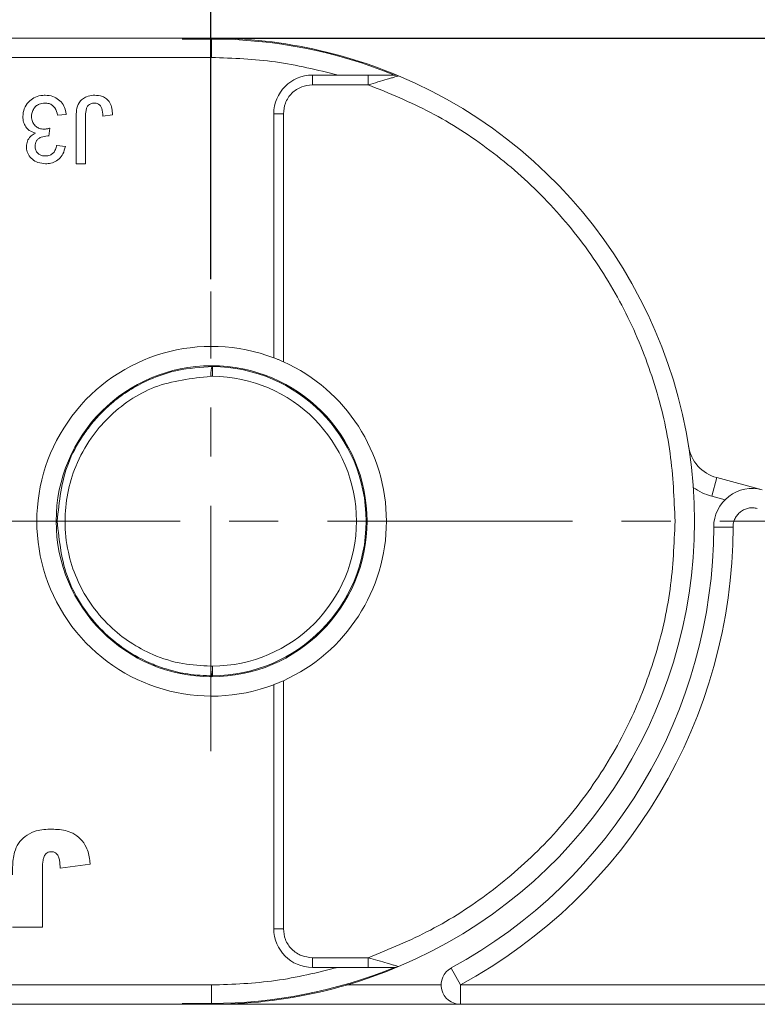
# Model space of a CAD drawing. Header units: millimetres. Extents: x 8853 to 11418, y 45 to 1005.
# Tile 117 of 256: x 9820 to 9858, y 427 to 478. Entities that reach past the tile are written whole.
import ezdxf

# ---------------------------------------------------------------- set-up
doc = ezdxf.new("R2010")
doc.units = ezdxf.units.MM
doc.linetypes.add('CENTERX2', pattern=[20.32, 12.7, -2.54, 2.54, -2.54])
doc.styles.get("Standard").update_dxf_attribs({"font": '仿宋_GB2312_0.TTF', "width": 0.8})
doc.dimstyles.new('ISO-35.1', dxfattribs={"dimtxt": 9, "dimasz": 7.5, "dimexe": 5, "dimexo": 0.625, "dimgap": 2.5, "dimtad": 1, "dimdsep": 46, "dimtxsty": 'Standard', "dimcen": 2.5, "dimadec": 0, "dimazin": 0, "dimtfac": 1, "dimtmove": 0, "dimatfit": 3, "dimfxl": 0, "dimarcsym": 0})

# ---------------------------------------------------------------- blocks, each defined once
blk = doc.blocks.new('*D42')
at = {"color": 0, "lineweight": -2, "transparency": 16777216}
for p, q in [((9540.542, 618.228), (9976.01, 618.228)), ((9971.01, 610.728), (9971.01, 434.54)), ((9881.752, 427.04), (9976.01, 427.04))]:
    blk.add_line(p, q, dxfattribs=at)
at = {"color": 0, "lineweight": 9, "transparency": 16777216}
for points in [[(9969.76, 610.728), (9972.26, 610.728), (9971.01, 618.228)], [(9969.76, 434.54), (9972.26, 434.54), (9971.01, 427.04)]]:
    blk.add_solid(points, dxfattribs=at)
at = {"layer": 'Defpoints', "color": 0, "lineweight": 9, "transparency": 16777216}
for p in [(9539.917, 618.228), (9881.127, 427.04), (9971.01, 427.04)]:
    blk.add_point(p, dxfattribs=at)
at = {"color": 0, "lineweight": 9, "transparency": 16777216, "insert": (9964.01, 522.634), "char_height": 9, "attachment_point": 5, "rotation": 90}
blk.add_mtext('2R+50', dxfattribs=at)
blk = doc.blocks.new('*D43')
at = {"color": 0, "lineweight": -2, "transparency": 16777216}
for p, q in [((9830.202, 477.04), (9939.744, 477.04)), ((9934.744, 469.54), (9934.744, 434.54)), ((9882.377, 427.04), (9939.744, 427.04))]:
    blk.add_line(p, q, dxfattribs=at)
at = {"color": 0, "lineweight": 9, "transparency": 16777216}
for points in [[(9933.494, 469.54), (9935.994, 469.54), (9934.744, 477.04)], [(9933.494, 434.54), (9935.994, 434.54), (9934.744, 427.04)]]:
    blk.add_solid(points, dxfattribs=at)
at = {"layer": 'Defpoints', "color": 0, "lineweight": 9, "transparency": 16777216}
for p in [(9829.577, 477.04), (9881.752, 427.04), (9934.744, 427.04)]:
    blk.add_point(p, dxfattribs=at)
at = {"color": 0, "lineweight": 9, "transparency": 16777216, "insert": (9927.744, 452.04), "char_height": 9, "attachment_point": 5, "rotation": 90}
blk.add_mtext('50', dxfattribs=at)
blk = doc.blocks.new('*D44')
at = {"color": 0, "lineweight": -2, "transparency": 16777216}
for p, q in [((9773.577, 464.563), (9773.577, 507.559)), ((9829.53, 464.563), (9829.53, 507.559)), ((9781.077, 502.559), (9822.03, 502.559))]:
    blk.add_line(p, q, dxfattribs=at)
at = {"color": 0, "lineweight": 9, "transparency": 16777216}
for points in [[(9781.077, 503.809), (9781.077, 501.309), (9773.577, 502.559)], [(9822.03, 503.809), (9822.03, 501.309), (9829.53, 502.559)]]:
    blk.add_solid(points, dxfattribs=at)
at = {"layer": 'Defpoints', "color": 0, "lineweight": 9, "transparency": 16777216}
for p in [(9829.53, 502.559), (9773.577, 463.938), (9829.53, 463.938)]:
    blk.add_point(p, dxfattribs=at)
at = {"color": 0, "lineweight": 9, "transparency": 16777216, "insert": (9801.553, 509.559), "char_height": 9, "attachment_point": 5}
blk.add_mtext('56', dxfattribs=at)
blk = doc.blocks.new('*D45')
at = {"color": 0, "lineweight": -2, "transparency": 16777216}
for p, q in [((9829.53, 464.563), (9829.53, 507.559)), ((9883.577, 441.327), (9883.577, 507.559)), ((9837.03, 502.559), (9876.077, 502.559))]:
    blk.add_line(p, q, dxfattribs=at)
at = {"color": 0, "lineweight": 9, "transparency": 16777216}
for points in [[(9837.03, 503.809), (9837.03, 501.309), (9829.53, 502.559)], [(9876.077, 503.809), (9876.077, 501.309), (9883.577, 502.559)]]:
    blk.add_solid(points, dxfattribs=at)
at = {"layer": 'Defpoints', "color": 0, "lineweight": 9, "transparency": 16777216}
for p in [(9883.577, 502.559), (9829.53, 463.938), (9883.577, 440.702)]:
    blk.add_point(p, dxfattribs=at)
at = {"color": 0, "lineweight": 9, "transparency": 16777216, "insert": (9856.553, 509.559), "char_height": 9, "attachment_point": 5}
blk.add_mtext('55', dxfattribs=at)

msp = doc.modelspace()

# ---------------------------------------------------------------- linework, layer by layer
at = {"color": 7, "linetype": 'Continuous', "lineweight": 15}
for p, q in [((9829.577, 477.04), (9789.762, 477.04)), ((9829.577, 476.994), (9828.06, 476.994)), ((9829.577, 476.994), (9829.577, 476.04)), ((9788.644, 476.04), (9829.577, 476.04)), ((9834.794, 474.628), (9834.794, 475.128)), ((9836.131, 475.128), (9834.794, 475.128)), ((9837.688, 475.128), (9836.131, 475.128)), ((9837.688, 475.128), (9837.688, 474.628)), ((9834.794, 474.628), (9837.688, 474.628)), ((9822.047, 473.098), (9821.598, 473.053)), ((9822.558, 470.54), (9822.558, 472.916)), ((9823.051, 472.947), (9823.051, 470.54)), ((9824.442, 473.064), (9823.949, 473.008)), ((9832.794, 460.499), (9832.794, 473.128)), ((9832.794, 473.128), (9833.294, 473.128)), ((9833.294, 460.292), (9833.294, 473.128)), ((9821.198, 472.38), (9821.152, 471.976)), ((9821.553, 471.483), (9822.002, 471.438)), ((9823.051, 470.54), (9822.558, 470.54)), ((9829.626, 460.04), (9829.623, 459.54)), ((9829.531, 459.54), (9829.623, 459.54)), ((9855.732, 454.301), (9855.473, 453.335)), ((9855.732, 454.301), (9858.094, 453.668)), ((9855.473, 453.335), (9856.162, 453.151)), ((9856.577, 451.737), (9855.577, 451.739)), ((9829.623, 444.54), (9829.531, 444.54)), ((9829.623, 444.54), (9829.626, 444.04)), ((9832.794, 430.953), (9832.794, 443.581)), ((9833.294, 430.953), (9833.294, 443.789)), ((9821.728, 434.092), (9823.287, 434.3)), ((9820.819, 434.1), (9820.819, 431.04)), ((9820.819, 431.04), (9819.261, 431.04)), ((9832.794, 430.953), (9833.294, 430.953)), ((9837.688, 429.453), (9834.794, 429.453)), ((9834.794, 428.953), (9834.794, 429.453)), ((9837.688, 428.953), (9837.688, 429.453)), ((9834.794, 428.953), (9836.131, 428.953)), ((9836.131, 428.953), (9837.688, 428.953)), ((9841.982, 428.919), (9842.459, 428.04)), ((9829.577, 428.04), (9788.644, 428.04)), ((9829.577, 428.04), (9829.577, 427.086)), ((9841.459, 428.04), (9836.577, 428.04)), ((9842.459, 428.04), (9882.577, 428.04)), ((9842.459, 428.04), (9842.459, 427.04)), ((9789.762, 427.04), (9829.577, 427.04)), ((9828.06, 427.086), (9829.577, 427.086)), ((9842.459, 427.04), (9829.577, 427.04)), ((9882.577, 427.04), (9842.459, 427.04))]:
    msp.add_line(p, q, dxfattribs=at)
at = {"color": 1, "linetype": 'CENTERX2', "lineweight": 13}
for p, q in [((9829.53, 440.143), (9829.53, 463.938)), ((9368.21, 452.04), (9893.668, 452.04))]:
    msp.add_line(p, q, dxfattribs=at)
at = {"color": 7, "linetype": 'Continuous', "lineweight": 15}
msp.add_circle((9829.577, 452.04), 8.05, dxfattribs=at)
for centre, radius, start, end in [((9829.577, 452.04), 25, 67.2121, 93.4786), ((9829.577, 452.04), 24.954, 67.7001, 90), ((9834.794, 473.128), 2, 90, 180), ((9839.066, 474.628), 0.5, 67.2121, 90), ((9829.577, 452.04), 25, 292.7879, 67.2121), ((9829.577, 452.04), 9.05, 69.1769, 290.8231), ((9829.577, 452.04), 9.05, 294.2509, 65.7491), ((9829.577, 452.04), 8, 270.355, 89.645), ((9829.577, 452.04), 7.5, 270.355, 89.645), ((9856.249, 456.233), 2, 188.9339, 255), ((9856.249, 456.233), 3, 234.7046, 255), ((9857.577, 451.736), 2, 75, 179.9335), ((9829.577, 451.769), 26, 298.4975, 359.9335), ((9829.577, 451.769), 27, 298.4975, 359.9335), ((9834.794, 430.953), 2, 180, 270), ((9829.577, 452.04), 25, 266.5214, 292.7879), ((9829.577, 452.04), 24.954, 270, 292.2999), ((9839.066, 429.453), 0.5, 270, 292.7879), ((9842.459, 428.04), 1, 118.4975, 270)]:
    msp.add_arc(centre, radius, start, end, dxfattribs=at)
for points in [[(9836.131, 475.128), (9835.055, 475.393), (9832.901, 475.925), (9830.685, 476.002), (9829.577, 476.04)], [(9829.577, 428.04), (9830.685, 428.079), (9832.901, 428.156), (9835.055, 428.687), (9836.131, 428.953)]]:
    msp.add_open_spline(points, degree=3, dxfattribs=at)
for points, knots in [([(9839.066, 475.128), (9839.065, 475.128), (9839.063, 475.128), (9839.04, 475.128), (9838.969, 475.128), (9838.773, 475.128), (9838.337, 475.128), (9837.947, 475.128), (9837.688, 475.128)], [0, 0, 0, 0, 0.02892, 0.058841, 0.126521, 0.252272, 0.502811, 1, 1, 1, 1]), ([(9839.073, 475.033), (9839.017, 475.016), (9838.897, 474.981), (9838.603, 474.893), (9838.194, 474.773), (9837.857, 474.676), (9837.688, 474.628)], [0, 0, 0, 0, 0.155955, 0.334064, 0.665854, 1, 1, 1, 1]), ([(9839.26, 475.089), (9839.251, 475.086), (9839.231, 475.08), (9839.127, 475.049), (9839.073, 475.033)], [0, 0, 0, 0, 0.47698, 1, 1, 1, 1]), ([(9833.294, 473.128), (9833.314, 473.316), (9833.345, 473.608), (9833.532, 473.957), (9833.726, 474.196), (9833.964, 474.39), (9834.314, 474.577), (9834.605, 474.608), (9834.794, 474.628)], [0, 0, 0, 0, 0.239443, 0.369607, 0.5, 0.630164, 0.760557, 1, 1, 1, 1]), ([(9837.688, 474.628), (9838.778, 474.183), (9840.995, 473.279), (9844.063, 471.286), (9846.874, 468.823), (9849.288, 465.905), (9851.218, 462.647), (9852.586, 459.169), (9853.425, 455.608), (9853.527, 453.216), (9853.577, 452.04)], [0, 0, 0, 0, 0.1198431, 0.2439998, 0.3712085, 0.5, 0.6287915, 0.7560002, 0.8801569, 1, 1, 1, 1]), ([(9819.803, 472.987), (9819.816, 473.123), (9819.842, 473.397), (9820.069, 473.732), (9820.37, 473.969), (9820.681, 474.074), (9820.882, 474.082), (9820.958, 474.085)], [0, 0, 0, 0, 0.228572, 0.459007, 0.660095, 0.870765, 1, 1, 1, 1]), ([(9820.958, 474.085), (9821.094, 474.074), (9821.344, 474.054), (9821.667, 473.869), (9821.9, 473.609), (9822.015, 473.334), (9822.039, 473.158), (9822.047, 473.098)], [0, 0, 0, 0, 0.249595, 0.46063, 0.671469, 0.886859, 1, 1, 1, 1]), ([(9822.558, 472.916), (9822.561, 473.049), (9822.568, 473.318), (9822.67, 473.667), (9822.875, 473.899), (9823.127, 474.038), (9823.353, 474.081), (9823.495, 474.084), (9823.521, 474.085)], [0, 0, 0, 0, 0.230985, 0.464973, 0.609952, 0.754605, 0.955682, 1, 1, 1, 1]), ([(9823.521, 474.085), (9823.657, 474.075), (9823.879, 474.059), (9824.151, 473.907), (9824.331, 473.693), (9824.433, 473.399), (9824.439, 473.179), (9824.442, 473.064)], [0, 0, 0, 0, 0.257051, 0.4188059, 0.5813296, 0.7801411, 1, 1, 1, 1]), ([(9820.942, 473.681), (9820.842, 473.672), (9820.672, 473.657), (9820.468, 473.523), (9820.332, 473.354), (9820.261, 473.165), (9820.255, 473.036), (9820.252, 472.984)], [0, 0, 0, 0, 0.269591, 0.459441, 0.648883, 0.856246, 1, 1, 1, 1]), ([(9821.598, 473.053), (9821.563, 473.186), (9821.513, 473.381), (9821.333, 473.579), (9821.15, 473.667), (9821.014, 473.676), (9820.942, 473.681)], [0, 0, 0, 0, 0.404921, 0.593605, 0.78306, 1, 1, 1, 1]), ([(9823.501, 473.681), (9823.437, 473.675), (9823.327, 473.663), (9823.198, 473.573), (9823.107, 473.453), (9823.053, 473.237), (9823.052, 473.063), (9823.051, 472.947)], [0, 0, 0, 0, 0.19306, 0.330934, 0.468862, 0.645656, 1, 1, 1, 1]), ([(9823.949, 473.008), (9823.941, 473.144), (9823.93, 473.327), (9823.831, 473.54), (9823.723, 473.633), (9823.606, 473.676), (9823.532, 473.68), (9823.501, 473.681)], [0, 0, 0, 0, 0.441322, 0.598348, 0.756856, 0.895495, 1, 1, 1, 1]), ([(9820.46, 472.124), (9820.346, 472.163), (9820.148, 472.229), (9819.941, 472.449), (9819.821, 472.701), (9819.809, 472.888), (9819.803, 472.987)], [0, 0, 0, 0, 0.302387, 0.525374, 0.748493, 1, 1, 1, 1]), ([(9820.252, 472.984), (9820.26, 472.895), (9820.274, 472.736), (9820.401, 472.539), (9820.566, 472.403), (9820.746, 472.339), (9820.863, 472.334), (9820.908, 472.332)], [0, 0, 0, 0, 0.254178, 0.457835, 0.661032, 0.868746, 1, 1, 1, 1]), ([(9820.908, 472.332), (9820.925, 472.333), (9820.958, 472.334), (9821.008, 472.339), (9821.056, 472.347), (9821.104, 472.356), (9821.151, 472.367), (9821.183, 472.376), (9821.198, 472.38)], [0, 0, 0, 0, 0.169524, 0.339551, 0.504185, 0.669008, 0.834436, 1, 1, 1, 1]), ([(9819.983, 471.43), (9819.994, 471.528), (9820.015, 471.718), (9820.175, 471.947), (9820.339, 472.065), (9820.436, 472.112), (9820.46, 472.124)], [0, 0, 0, 0, 0.328269, 0.636143, 0.9088, 1, 1, 1, 1]), ([(9821.088, 471.981), (9820.971, 471.968), (9820.795, 471.948), (9820.6, 471.837), (9820.497, 471.726), (9820.44, 471.592), (9820.434, 471.496), (9820.431, 471.445)], [0, 0, 0, 0, 0.3675596, 0.5509919, 0.6954114, 0.8395947, 1, 1, 1, 1]), ([(9821.152, 471.976), (9821.147, 471.977), (9821.136, 471.978), (9821.12, 471.979), (9821.104, 471.98), (9821.093, 471.981), (9821.088, 471.981)], [0, 0, 0, 0, 0.250087, 0.500185, 0.75003, 1, 1, 1, 1]), ([(9820.978, 470.54), (9820.843, 470.554), (9820.598, 470.578), (9820.281, 470.755), (9820.079, 471.003), (9819.991, 471.243), (9819.985, 471.384), (9819.983, 471.43)], [0, 0, 0, 0, 0.272752, 0.493599, 0.716338, 0.90619, 1, 1, 1, 1]), ([(9820.431, 471.445), (9820.438, 471.376), (9820.45, 471.246), (9820.56, 471.094), (9820.698, 470.992), (9820.839, 470.949), (9820.93, 470.945), (9820.964, 470.944)], [0, 0, 0, 0, 0.2487669, 0.4726731, 0.6635162, 0.8755788, 1, 1, 1, 1]), ([(9820.964, 470.944), (9821.049, 470.952), (9821.192, 470.965), (9821.365, 471.076), (9821.488, 471.233), (9821.535, 471.38), (9821.551, 471.471), (9821.553, 471.483)], [0, 0, 0, 0, 0.2859195, 0.4849885, 0.6843246, 0.9590687, 1, 1, 1, 1]), ([(9822.002, 471.438), (9821.969, 471.306), (9821.909, 471.068), (9821.69, 470.782), (9821.416, 470.606), (9821.165, 470.545), (9821.021, 470.541), (9820.978, 470.54)], [0, 0, 0, 0, 0.270658, 0.489263, 0.708369, 0.914642, 1, 1, 1, 1]), ([(9832.794, 460.499), (9832.799, 460.497), (9832.809, 460.493), (9832.886, 460.464), (9833.001, 460.418), (9833.143, 460.359), (9833.245, 460.313), (9833.294, 460.292)], [0, 0, 0, 0, 0.195481, 0.39079, 0.590918, 0.80353, 1, 1, 1, 1]), ([(9821.577, 452.04), (9821.687, 453.064), (9821.855, 454.626), (9822.736, 456.245), (9823.374, 457.115), (9823.961, 457.761), (9824.675, 458.39), (9825.547, 458.981), (9826.596, 459.495), (9827.962, 459.942), (9829.014, 460.004), (9829.626, 460.04)], [0, 0, 0, 0, 0.240474, 0.36674, 0.431374, 0.496973, 0.574274, 0.657931, 0.747953, 0.853469, 1, 1, 1, 1]), ([(9829.531, 459.54), (9829.533, 459.604), (9829.535, 459.701), (9829.547, 459.817), (9829.559, 459.895), (9829.575, 459.96), (9829.596, 460.023), (9829.615, 460.033), (9829.626, 460.04)], [0, 0, 0, 0, 0.241737, 0.368811, 0.499987, 0.622952, 0.760551, 1, 1, 1, 1]), ([(9829.531, 444.54), (9829.048, 444.565), (9828.024, 444.617), (9826.186, 445.195), (9824.496, 446.294), (9823.267, 447.764), (9822.546, 449.074), (9822.095, 450.491), (9821.879, 452.468), (9822.289, 454.548), (9823.244, 456.292), (9824.523, 457.799), (9826.58, 459.219), (9828.537, 459.432), (9829.531, 459.54)], [0, 0, 0, 0, 0.061889, 0.131328, 0.244605, 0.313858, 0.373076, 0.43302, 0.500643, 0.622436, 0.693091, 0.750459, 0.873201, 1, 1, 1, 1]), ([(9857.836, 452.702), (9857.761, 452.717), (9857.611, 452.747), (9857.38, 452.725), (9857.161, 452.656), (9856.964, 452.537), (9856.797, 452.377), (9856.673, 452.183), (9856.592, 451.967), (9856.582, 451.814), (9856.577, 451.737)], [0, 0, 0, 0, 0.124851, 0.249992, 0.374699, 0.499992, 0.624699, 0.749992, 0.874851, 1, 1, 1, 1]), ([(9829.626, 444.04), (9829.199, 444.057), (9828.422, 444.088), (9827.393, 444.326), (9826.28, 444.714), (9825.105, 445.344), (9823.866, 446.364), (9822.868, 447.591), (9821.856, 449.454), (9821.688, 451.016), (9821.577, 452.04)], [0, 0, 0, 0, 0.1023809, 0.1864937, 0.2523234, 0.3848537, 0.5031199, 0.6331971, 0.759482, 1, 1, 1, 1]), ([(9853.577, 452.04), (9853.527, 450.865), (9853.425, 448.472), (9852.586, 444.911), (9851.218, 441.433), (9849.288, 438.175), (9846.874, 435.258), (9844.063, 432.794), (9840.995, 430.802), (9838.778, 429.897), (9837.688, 429.453)], [0, 0, 0, 0, 0.119843, 0.244, 0.371208, 0.5, 0.628792, 0.756, 0.880157, 1, 1, 1, 1]), ([(9829.626, 444.04), (9829.615, 444.047), (9829.596, 444.057), (9829.575, 444.121), (9829.559, 444.186), (9829.547, 444.264), (9829.535, 444.38), (9829.533, 444.477), (9829.531, 444.54)], [0, 0, 0, 0, 0.239449, 0.377097, 0.500013, 0.631205, 0.758284, 1, 1, 1, 1]), ([(9833.294, 443.789), (9833.234, 443.762), (9833.115, 443.71), (9832.956, 443.645), (9832.845, 443.601), (9832.798, 443.583), (9832.795, 443.582), (9832.794, 443.581)], [0, 0, 0, 0, 0.238951, 0.478398, 0.703727, 0.911587, 1, 1, 1, 1]), ([(9819.261, 433.746), (9819.263, 433.879), (9819.268, 434.273), (9819.319, 434.834), (9819.551, 435.387), (9819.917, 435.749), (9820.466, 436.057), (9820.924, 436.087), (9821.201, 436.105)], [0, 0, 0, 0, 0.1136198, 0.3358942, 0.4750673, 0.6142166, 0.7674037, 1, 1, 1, 1]), ([(9821.201, 436.105), (9821.334, 436.102), (9821.736, 436.093), (9822.315, 435.979), (9822.817, 435.613), (9823.138, 435.126), (9823.255, 434.662), (9823.281, 434.364), (9823.287, 434.3)], [0, 0, 0, 0, 0.128183, 0.387536, 0.549691, 0.711944, 0.938522, 1, 1, 1, 1]), ([(9820.819, 434.1), (9820.823, 434.234), (9820.828, 434.431), (9820.886, 434.671), (9820.961, 434.805), (9821.06, 434.89), (9821.168, 434.93), (9821.242, 434.934), (9821.277, 434.936)], [0, 0, 0, 0, 0.372716, 0.548628, 0.683692, 0.793503, 0.903383, 1, 1, 1, 1]), ([(9821.277, 434.936), (9821.307, 434.935), (9821.357, 434.933), (9821.432, 434.914), (9821.479, 434.89), (9821.504, 434.872), (9821.507, 434.869)], [0, 0, 0, 0, 0.364246, 0.622323, 0.945339, 1, 1, 1, 1]), ([(9821.507, 434.869), (9821.553, 434.819), (9821.646, 434.718), (9821.703, 434.515), (9821.724, 434.306), (9821.727, 434.164), (9821.728, 434.092)], [0, 0, 0, 0, 0.243238, 0.486568, 0.742114, 1, 1, 1, 1]), ([(9834.794, 429.453), (9834.605, 429.473), (9834.314, 429.504), (9833.964, 429.691), (9833.726, 429.884), (9833.532, 430.123), (9833.345, 430.473), (9833.314, 430.764), (9833.294, 430.953)], [0, 0, 0, 0, 0.239443, 0.369607, 0.5, 0.630164, 0.760557, 1, 1, 1, 1]), ([(9837.688, 429.453), (9837.857, 429.404), (9838.194, 429.307), (9838.604, 429.187), (9838.899, 429.099), (9839.019, 429.064), (9839.075, 429.047)], [0, 0, 0, 0, 0.333317, 0.665606, 0.843893, 1, 1, 1, 1]), ([(9837.688, 428.953), (9837.948, 428.953), (9838.338, 428.953), (9838.774, 428.953), (9838.969, 428.953), (9839.04, 428.953), (9839.063, 428.953), (9839.065, 428.953), (9839.066, 428.953)], [0, 0, 0, 0, 0.498425, 0.748704, 0.873574, 0.94108, 0.971006, 1, 1, 1, 1]), ([(9839.075, 429.047), (9839.128, 429.031), (9839.232, 429), (9839.251, 428.994), (9839.26, 428.992)], [0, 0, 0, 0, 0.522804, 1, 1, 1, 1])]:
    msp.add_open_spline(points, degree=3, knots=knots, dxfattribs=at)

# ---------------------------------------------------------------- dimensions: what is measured, and where the dimension line sits
at = {"color": 5, "lineweight": 9}
dim = msp.add_linear_dim(base=(9971.01, 427.04), p1=(9539.917, 618.228), p2=(9881.127, 427.04), angle=90, text='2R+50', dimstyle='ISO-35.1', dxfattribs=at)
dim.commit()
dim.dimension.update_dxf_attribs({"geometry": '*D42', "text_midpoint": (9964.01, 522.634)})
for base, p1, p2, text, picture, middle in [((9829.53, 502.559), (9773.577, 463.938), (9829.53, 463.938), '56', '*D44', (9801.553, 509.559)), ((9883.577, 502.559), (9829.53, 463.938), (9883.577, 440.702), '55', '*D45', (9856.553, 509.559))]:
    dim = msp.add_linear_dim(base=base, p1=p1, p2=p2, text=text, dimstyle='ISO-35.1', dxfattribs=at)
    dim.commit()
    dim.dimension.update_dxf_attribs({"geometry": picture, "text_midpoint": middle})
dim = msp.add_linear_dim(base=(9934.744, 427.04), p1=(9829.577, 477.04), p2=(9881.752, 427.04), angle=90, dimstyle='ISO-35.1', dxfattribs=at)
dim.commit()
dim.dimension.update_dxf_attribs({"geometry": '*D43', "text_midpoint": (9927.744, 452.04)})

doc.saveas('drawing.dxf')
